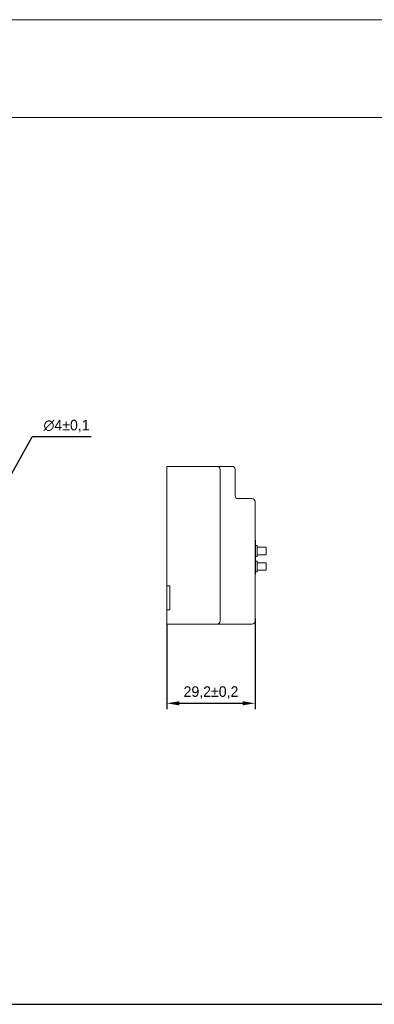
# Model space of a CAD drawing. Header units: millimetres. Extents: x 2293 to 4250, y -591 to 894.
# Tile 67 of 117: x 3607 to 3725, y 567 to 894. Entities that reach past the tile are written whole.
import ezdxf

# ---------------------------------------------------------------- set-up
doc = ezdxf.new("R2010")
doc.units = ezdxf.units.MM
doc.header["$PDSIZE"] = -1
doc.layers.add('1', color=7, linetype='Continuous', lineweight=13)
doc.layers.add('125', color=7, linetype='Continuous', true_color=0xffffff)
doc.dimstyles.new('ISO-25', dxfattribs={"dimtxt": 2.5, "dimasz": 2.5, "dimexe": 1.25, "dimexo": 0.625, "dimtad": 1, "dimtxsty": 'Standard', "dimcen": 2.5, "dimadec": 0, "dimazin": 0, "dimtfac": 1, "dimtmove": 0, "dimatfit": 3, "dimfxl": 1, "dimarcsym": 0})

# ---------------------------------------------------------------- blocks, each defined once
blk = doc.blocks.new('*D60')
at = {"color": 0, "lineweight": -2}
for p, q in [((3655.77, 693.38), (3655.77, 665.09)), ((3684.97, 695.38), (3684.97, 665.09)), ((3659.85, 667.09), (3680.89, 667.09))]:
    blk.add_line(p, q, dxfattribs=at)
at = {"color": 0}
for points in [[(3659.85, 667.77), (3659.85, 666.41), (3655.77, 667.09)], [(3680.89, 666.41), (3680.89, 667.77), (3684.97, 667.09)]]:
    blk.add_solid(points, dxfattribs=at)
at = {"layer": 'Defpoints', "color": 0}
for p in [(3655.77, 693.38), (3684.97, 695.38), (3684.97, 667.09)]:
    blk.add_point(p, dxfattribs=at)
at = {"color": 0, "insert": (3670.37, 670.66), "char_height": 3.5, "attachment_point": 5}
blk.add_mtext('29,2%%p0,2', dxfattribs=at)
blk = doc.blocks.new('*D71')
at = {"color": 0, "lineweight": -2}
for p, q in [((3603.78, 742.41), (3611.02, 755.59)), ((3630.63, 755.59), (3611.02, 755.59)), ((3599.89, 735.33), (3601.82, 738.84)), ((3597.93, 731.75), (3595.96, 728.18))]:
    blk.add_line(p, q, dxfattribs=at)
at = {"color": 0}
for points in [[(3603.19, 742.74), (3604.38, 742.08), (3601.82, 738.84)], [(3598.52, 731.43), (3597.33, 732.08), (3599.89, 735.33)]]:
    blk.add_solid(points, dxfattribs=at)
at = {"layer": 'Defpoints', "color": 0}
for p in [(3601.82, 738.84), (3599.89, 735.33)]:
    blk.add_point(p, dxfattribs=at)
at = {"color": 0, "insert": (3622.46, 759.16), "char_height": 3.5, "attachment_point": 5}
blk.add_mtext('∅4%%p0,1', dxfattribs=at)

msp = doc.modelspace()

# ---------------------------------------------------------------- linework, layer by layer
at = {"color": 1}
msp.add_line((3364.77, 567.11), (4213.94, 567.11), dxfattribs=at)
at = {"layer": '1', "color": 7, "linetype": 'Continuous', "lineweight": 18}
for p, q in [((3655.77, 743.78), (3655.77, 745.78)), ((3655.77, 745.78), (3672.37, 745.78)), ((3672.37, 745.78), (3677.37, 745.78)), ((3655.77, 706.08), (3655.77, 743.78)), ((3673.37, 743.78), (3673.37, 744.78)), ((3673.37, 695.38), (3673.37, 743.78)), ((3678.37, 744.78), (3678.37, 743.78)), ((3678.37, 743.78), (3678.37, 742.58)), ((3678.37, 737.08), (3678.37, 742.58)), ((3673.37, 736.49), (3673.37, 736.5)), ((3678.37, 737.08), (3678.37, 735.91)), ((3683.97, 735.08), (3679.37, 735.08)), ((3684.97, 734.08), (3684.97, 733.08)), ((3684.97, 695.38), (3684.97, 733.08)), ((3673.37, 727.99), (3673.37, 728)), ((3673.37, 719.49), (3673.37, 719.5)), ((3684.97, 720.25), (3685.04, 720.25)), ((3684.97, 720.2), (3685.14, 720.2)), ((3685.14, 721.2), (3685.14, 720.35)), ((3685.14, 715.1), (3685.14, 720.2)), ((3685.64, 719.45), (3685.14, 719.45)), ((3685.64, 717.65), (3685.64, 719.45)), ((3688.54, 718.9), (3685.64, 718.9)), ((3685.64, 717.65), (3685.64, 715.85)), ((3688.54, 716.4), (3685.64, 716.4)), ((3688.64, 718.8), (3688.64, 718.7)), ((3688.64, 718.7), (3688.64, 716.6)), ((3688.64, 716.6), (3688.64, 716.5)), ((3684.97, 715.1), (3685.14, 715.1)), ((3685.14, 715.1), (3684.97, 715.1)), ((3685.14, 715.85), (3685.64, 715.85)), ((3685.14, 710), (3685.14, 715.1)), ((3685.64, 714.35), (3685.14, 714.35)), ((3685.64, 712.55), (3685.64, 714.35)), ((3688.54, 713.8), (3685.64, 713.8)), ((3688.64, 713.7), (3688.64, 713.6)), ((3688.64, 713.6), (3688.64, 711.5)), ((3685.14, 710), (3684.97, 710)), ((3685.14, 710.75), (3685.64, 710.75)), ((3685.64, 712.55), (3685.64, 710.75)), ((3688.54, 711.3), (3685.64, 711.3)), ((3688.64, 711.5), (3688.64, 711.4)), ((3655.77, 704.08), (3655.77, 706.08)), ((3656.77, 706.08), (3655.77, 706.08)), ((3655.77, 704.08), (3655.77, 700.08)), ((3656.77, 706.08), (3656.77, 704.08)), ((3656.77, 704.08), (3656.77, 700.08)), ((3655.77, 698.08), (3655.77, 700.08)), ((3656.77, 700.08), (3656.77, 698.08)), ((3655.77, 695.38), (3655.77, 698.08)), ((3655.77, 698.08), (3656.77, 698.08)), ((3655.77, 693.38), (3655.77, 695.38)), ((3655.77, 693.38), (3672.37, 693.38)), ((3672.37, 693.38), (3683.97, 693.38)), ((3673.37, 695.38), (3673.37, 694.38)), ((3684.97, 695.38), (3684.97, 694.38))]:
    msp.add_line(p, q, dxfattribs=at)
at = {"layer": '1', "color": 92, "linetype": 'Continuous', "lineweight": 13}
for p, q in [((3677.37, 745.78), (3672.41, 745.78)), ((3673.37, 695.38), (3673.37, 743.78)), ((3683.97, 735.08), (3679.37, 735.08)), ((3684.97, 733.08), (3684.97, 695.38)), ((3685.64, 718.9), (3686.84, 718.9)), ((3686.84, 718.9), (3688.54, 718.9)), ((3688.64, 716.6), (3688.64, 718.7)), ((3685.64, 713.8), (3686.84, 713.8)), ((3686.84, 713.8), (3688.54, 713.8)), ((3688.64, 711.5), (3688.64, 713.6)), ((3688.54, 711.3), (3685.64, 711.3)), ((3655.77, 706.08), (3656.77, 706.08)), ((3656.77, 698.08), (3655.77, 698.08)), ((3672.37, 693.38), (3683.97, 693.38))]:
    msp.add_line(p, q, dxfattribs=at)
at = {"layer": '1', "color": 7, "linetype": 'Continuous', "lineweight": 18}
for centre, radius, start, end in [((3672.37, 744.78), 1, 0, 90), ((3677.37, 744.78), 1, 0, 90), ((3679.37, 736.08), 1, 180, 270), ((3683.97, 734.08), 1, 0, 90), ((3685.04, 721.2), 0.1, 0, 90), ((3685.04, 720.35), 0.1, 270, 0), ((3688.54, 718.8), 0.1, 0, 90), ((3688.54, 716.5), 0.1, 270, 0), ((3688.54, 713.7), 0.1, 0, 90), ((3688.54, 711.4), 0.1, 270, 0), ((3672.37, 694.38), 1, 270, 0), ((3683.97, 694.38), 1, 270, 0)]:
    msp.add_arc(centre, radius, start, end, dxfattribs=at)
for points in [[(3673.37, 741.14), (3673.37, 741.14), (3673.37, 741.15), (3673.37, 741.16), (3673.37, 741.16), (3673.37, 741.16)], [(3673.37, 732.64), (3673.37, 732.64), (3673.37, 732.65), (3673.37, 732.66), (3673.37, 732.66), (3673.37, 732.66)], [(3673.37, 724.14), (3673.37, 724.14), (3673.37, 724.15), (3673.37, 724.16), (3673.37, 724.16), (3673.37, 724.16)]]:
    msp.add_open_spline(points, degree=3, knots=[0, 0, 0, 0, 0.345581, 0.854797, 1, 1, 1, 1], dxfattribs=at)
at = {"layer": '125', "color": 3, "linetype": 'Continuous', "lineweight": 13}
msp.add_line((3199.53, 894.15), (4249.53, 894.15), dxfattribs=at)
at = {"layer": '125', "color": 7, "linetype": 'Continuous', "lineweight": 18}
msp.add_line((3313.94, 861.62), (4213.94, 861.62), dxfattribs=at)

# ---------------------------------------------------------------- dimensions: what is measured, and where the dimension line sits
at = {"color": 1}
dim = msp.add_diameter_dim_2p(p1=(3599.89, 735.33), p2=(3601.82, 738.84), dimstyle='ISO-25', override={"dimtxt": 3.5, "dimasz": 4.08, "dimexe": 2, "dimexo": 0, "dimgap": 1.524, "dimtih": 1, "dimtoh": 1, "dimdec": 0, "dimzin": 0, "dimtxsty": 'Standard', "dimadec": 2, "dimtol": 1, "dimlim": 0, "dimtp": 0.1, "dimtm": 0.1, "dimtdec": 1, "dimtzin": 0}, dxfattribs=at)
dim.commit()
dim.dimension.update_dxf_attribs({"geometry": '*D71', "text_midpoint": (3622.46, 755.59), "dimtype": 163})
dim = msp.add_linear_dim(base=(3684.97, 667.09), p1=(3655.77, 693.38), p2=(3684.97, 695.38), dimstyle='ISO-25', override={"dimtxt": 3.5, "dimasz": 4.08, "dimexe": 2, "dimexo": 0, "dimgap": 1.524, "dimtih": 1, "dimtoh": 1, "dimdec": 1, "dimzin": 0, "dimtxsty": 'Standard', "dimadec": 2, "dimtol": 1, "dimtp": 0.2, "dimtm": 0.2, "dimtdec": 1, "dimtzin": 0}, dxfattribs=at)
dim.commit()
dim.dimension.update_dxf_attribs({"geometry": '*D60', "text_midpoint": (3670.37, 670.66)})

doc.saveas('drawing.dxf')
